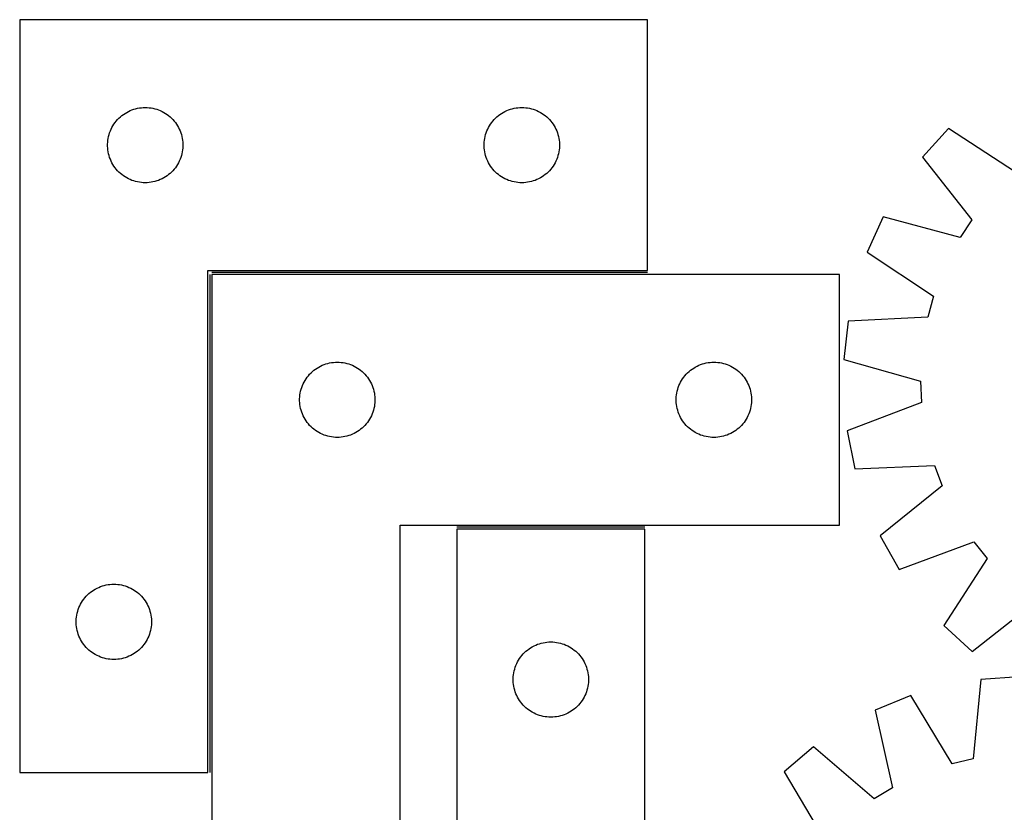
# Model space of a CAD drawing. Header units: millimetres. Extents: x 7 to 1493, y 7 to 2993.
# Tile 8 of 15: x 8 to 400, y 2678 to 2993. Entities that reach past the tile are written whole.
import ezdxf

# ---------------------------------------------------------------- set-up
doc = ezdxf.new("R2010")
doc.units = ezdxf.units.MM
doc.layers.add('COMMON', color=5, linetype='CONTINUOUS', true_color=0x0000ff)
doc.layers.add('CUT', color=7, linetype='CONTINUOUS', true_color=0x000000)

msp = doc.modelspace()

# ---------------------------------------------------------------- linework, layer by layer
at = {"layer": 'COMMON'}
for p, q in [((83.527791, 2891.967551), (83.527791, 2693.467552)), ((257.777791, 2892.717552), (84.277792, 2892.717552)), ((256.83786, 2791.217551), (181.83786, 2791.217551))]:
    msp.add_line(p, q, dxfattribs=at)
at = {"layer": 'CUT'}
for p, q in [((7.777791, 2993.467552), (7.777791, 2693.467552)), ((257.777791, 2993.467552), (7.777791, 2993.467552)), ((257.777791, 2893.467552), (257.777791, 2993.467552)), ((51.071384, 2956.884858), (51.770982, 2957.212306)), ((51.770982, 2957.212306), (52.48651, 2957.503304)), ((52.48651, 2957.503304), (53.216068, 2957.757083)), ((53.216068, 2957.757083), (53.957724, 2957.972968)), ((53.957724, 2957.972968), (54.70951, 2958.150387)), ((54.70951, 2958.150387), (55.469432, 2958.288871)), ((55.469432, 2958.288871), (56.235476, 2958.38805)), ((56.235476, 2958.38805), (57.005609, 2958.447664)), ((57.005609, 2958.447664), (57.777791, 2958.467552)), ((57.777791, 2958.467552), (58.549972, 2958.447664)), ((58.549972, 2958.447664), (59.320106, 2958.38805)), ((59.320106, 2958.38805), (60.086149, 2958.288871)), ((60.086149, 2958.288871), (60.846072, 2958.150387)), ((60.846072, 2958.150387), (61.597858, 2957.972968)), ((61.597858, 2957.972968), (62.339513, 2957.757083)), ((62.339513, 2957.757083), (63.069072, 2957.503304)), ((63.069072, 2957.503304), (63.784599, 2957.212306)), ((63.784599, 2957.212306), (64.484198, 2956.884858)), ((201.071384, 2956.884858), (201.770982, 2957.212306)), ((201.770982, 2957.212306), (202.48651, 2957.503304)), ((202.48651, 2957.503304), (203.216068, 2957.757083)), ((203.216068, 2957.757083), (203.957724, 2957.972968)), ((203.957724, 2957.972968), (204.70951, 2958.150387)), ((204.70951, 2958.150387), (205.469432, 2958.288871)), ((205.469432, 2958.288871), (206.235476, 2958.38805)), ((206.235476, 2958.38805), (207.005609, 2958.447664)), ((207.005609, 2958.447664), (207.777791, 2958.467552)), ((207.777791, 2958.467552), (208.549972, 2958.447664)), ((208.549972, 2958.447664), (209.320106, 2958.38805)), ((209.320106, 2958.38805), (210.086149, 2958.288871)), ((210.086149, 2958.288871), (210.846072, 2958.150387)), ((210.846072, 2958.150387), (211.597858, 2957.972968)), ((211.597858, 2957.972968), (212.339513, 2957.757083)), ((212.339513, 2957.757083), (213.069072, 2957.503304)), ((213.069072, 2957.503304), (213.784599, 2957.212306)), ((213.784599, 2957.212306), (214.484198, 2956.884858)), ((46.259584, 2953.07645), (46.76951, 2953.656652)), ((46.76951, 2953.656652), (47.308628, 2954.209835)), ((47.308628, 2954.209835), (47.875509, 2954.734531)), ((47.875509, 2954.734531), (48.468649, 2955.229349)), ((48.468649, 2955.229349), (49.086474, 2955.692977)), ((49.086474, 2955.692977), (49.727348, 2956.124186)), ((49.727348, 2956.124186), (50.38957, 2956.521831)), ((50.38957, 2956.521831), (51.071384, 2956.884858)), ((64.484198, 2956.884858), (65.166012, 2956.521831)), ((65.166012, 2956.521831), (65.828234, 2956.124186)), ((65.828234, 2956.124186), (66.469107, 2955.692977)), ((66.469107, 2955.692977), (67.086933, 2955.229349)), ((67.086933, 2955.229349), (67.680073, 2954.734531)), ((67.680073, 2954.734531), (68.246953, 2954.209835)), ((68.246953, 2954.209835), (68.786071, 2953.656652)), ((68.786071, 2953.656652), (69.295998, 2953.07645)), ((196.259584, 2953.07645), (196.76951, 2953.656652)), ((196.76951, 2953.656652), (197.308628, 2954.209835)), ((197.308628, 2954.209835), (197.875509, 2954.734531)), ((197.875509, 2954.734531), (198.468649, 2955.229349)), ((198.468649, 2955.229349), (199.086474, 2955.692977)), ((199.086474, 2955.692977), (199.727348, 2956.124186)), ((199.727348, 2956.124186), (200.38957, 2956.521831)), ((200.38957, 2956.521831), (201.071384, 2956.884858)), ((214.484198, 2956.884858), (215.166012, 2956.521831)), ((215.166012, 2956.521831), (215.828234, 2956.124186)), ((215.828234, 2956.124186), (216.469107, 2955.692977)), ((216.469107, 2955.692977), (217.086933, 2955.229349)), ((217.086933, 2955.229349), (217.680073, 2954.734531)), ((217.680073, 2954.734531), (218.246953, 2954.209835)), ((218.246953, 2954.209835), (218.786071, 2953.656652)), ((218.786071, 2953.656652), (219.295998, 2953.07645)), ((43.882931, 2949.118471), (44.192257, 2949.826268)), ((44.192257, 2949.826268), (44.537609, 2950.517203)), ((44.537609, 2950.517203), (44.918071, 2951.189444)), ((44.918071, 2951.189444), (45.332636, 2951.841208)), ((45.332636, 2951.841208), (45.780202, 2952.470766)), ((45.780202, 2952.470766), (46.259584, 2953.07645)), ((69.295998, 2953.07645), (69.775379, 2952.470766)), ((69.775379, 2952.470766), (70.222946, 2951.841208)), ((70.222946, 2951.841208), (70.63751, 2951.189444)), ((70.63751, 2951.189444), (71.017973, 2950.517203)), ((71.017973, 2950.517203), (71.363325, 2949.826268)), ((71.363325, 2949.826268), (71.67265, 2949.118471)), ((193.882931, 2949.118471), (194.192257, 2949.826268)), ((194.192257, 2949.826268), (194.537609, 2950.517203)), ((194.537609, 2950.517203), (194.918071, 2951.189444)), ((194.918071, 2951.189444), (195.332636, 2951.841208)), ((195.332636, 2951.841208), (195.780202, 2952.470766)), ((195.780202, 2952.470766), (196.259584, 2953.07645)), ((219.295998, 2953.07645), (219.775379, 2952.470766)), ((219.775379, 2952.470766), (220.222946, 2951.841208)), ((220.222946, 2951.841208), (220.63751, 2951.189444)), ((220.63751, 2951.189444), (221.017973, 2950.517203)), ((221.017973, 2950.517203), (221.363325, 2949.826268)), ((221.363325, 2949.826268), (221.67265, 2949.118471)), ((377.768691, 2950.03933), (367.392628, 2938.678527)), ((404.381319, 2932.697393), (377.768691, 2950.03933)), ((42.822528, 2944.625184), (42.901951, 2945.393527)), ((42.901951, 2945.393527), (43.020822, 2946.156764)), ((43.020822, 2946.156764), (43.178825, 2946.912868)), ((43.178825, 2946.912868), (43.375543, 2947.659837)), ((43.375543, 2947.659837), (43.610452, 2948.395688)), ((43.610452, 2948.395688), (43.882931, 2949.118471)), ((71.67265, 2949.118471), (71.945129, 2948.395688)), ((71.945129, 2948.395688), (72.180039, 2947.659837)), ((72.180039, 2947.659837), (72.376756, 2946.912868)), ((72.376756, 2946.912868), (72.53476, 2946.156764)), ((72.53476, 2946.156764), (72.653631, 2945.393527)), ((72.653631, 2945.393527), (72.733054, 2944.625184)), ((192.822528, 2944.625184), (192.901951, 2945.393527)), ((192.901951, 2945.393527), (193.020822, 2946.156764)), ((193.020822, 2946.156764), (193.178825, 2946.912868)), ((193.178825, 2946.912868), (193.375543, 2947.659837)), ((193.375543, 2947.659837), (193.610452, 2948.395688)), ((193.610452, 2948.395688), (193.882931, 2949.118471)), ((221.67265, 2949.118471), (221.945129, 2948.395688)), ((221.945129, 2948.395688), (222.180039, 2947.659837)), ((222.180039, 2947.659837), (222.376756, 2946.912868)), ((222.376756, 2946.912868), (222.53476, 2946.156764)), ((222.53476, 2946.156764), (222.653631, 2945.393527)), ((222.653631, 2945.393527), (222.733054, 2944.625184)), ((42.782764, 2943.853771), (42.822528, 2944.625184)), ((42.782764, 2943.081333), (42.782764, 2943.853771)), ((42.822528, 2942.30992), (42.782764, 2943.081333)), ((42.901951, 2941.541577), (42.822528, 2942.30992)), ((43.020822, 2940.778341), (42.901951, 2941.541577)), ((72.653631, 2941.541577), (72.53476, 2940.778341)), ((72.733054, 2942.30992), (72.653631, 2941.541577)), ((72.733054, 2944.625184), (72.772818, 2943.853771)), ((72.772818, 2943.081333), (72.733054, 2942.30992)), ((72.772818, 2943.853771), (72.772818, 2943.081333)), ((192.782764, 2943.853771), (192.822528, 2944.625184)), ((192.782764, 2943.081333), (192.782764, 2943.853771)), ((192.822528, 2942.30992), (192.782764, 2943.081333)), ((192.901951, 2941.541577), (192.822528, 2942.30992)), ((193.020822, 2940.778341), (192.901951, 2941.541577)), ((222.653631, 2941.541577), (222.53476, 2940.778341)), ((222.733054, 2942.30992), (222.653631, 2941.541577)), ((222.733054, 2944.625184), (222.772818, 2943.853771)), ((222.772818, 2943.081333), (222.733054, 2942.30992)), ((222.772818, 2943.853771), (222.772818, 2943.081333)), ((43.178825, 2940.022236), (43.020822, 2940.778341)), ((43.375543, 2939.275268), (43.178825, 2940.022236)), ((43.610452, 2938.539416), (43.375543, 2939.275268)), ((43.882931, 2937.816634), (43.610452, 2938.539416)), ((44.192257, 2937.108836), (43.882931, 2937.816634)), ((71.67265, 2937.816634), (71.363325, 2937.108836)), ((71.945129, 2938.539416), (71.67265, 2937.816634)), ((72.180039, 2939.275268), (71.945129, 2938.539416)), ((72.376756, 2940.022236), (72.180039, 2939.275268)), ((72.53476, 2940.778341), (72.376756, 2940.022236)), ((193.178825, 2940.022236), (193.020822, 2940.778341)), ((193.375543, 2939.275268), (193.178825, 2940.022236)), ((193.610452, 2938.539416), (193.375543, 2939.275268)), ((193.882931, 2937.816634), (193.610452, 2938.539416)), ((194.192257, 2937.108836), (193.882931, 2937.816634)), ((221.67265, 2937.816634), (221.363325, 2937.108836)), ((221.945129, 2938.539416), (221.67265, 2937.816634)), ((222.180039, 2939.275268), (221.945129, 2938.539416)), ((222.376756, 2940.022236), (222.180039, 2939.275268)), ((222.53476, 2940.778341), (222.376756, 2940.022236)), ((367.392628, 2938.678527), (387.06984, 2913.742968)), ((44.537609, 2936.417901), (44.192257, 2937.108836)), ((44.918071, 2935.74566), (44.537609, 2936.417901)), ((45.332636, 2935.093896), (44.918071, 2935.74566)), ((45.780202, 2934.464338), (45.332636, 2935.093896)), ((46.259584, 2933.858654), (45.780202, 2934.464338)), ((46.76951, 2933.278452), (46.259584, 2933.858654)), ((69.295998, 2933.858654), (68.786071, 2933.278452)), ((69.775379, 2934.464338), (69.295998, 2933.858654)), ((70.222946, 2935.093896), (69.775379, 2934.464338)), ((70.63751, 2935.74566), (70.222946, 2935.093896)), ((71.017973, 2936.417901), (70.63751, 2935.74566)), ((71.363325, 2937.108836), (71.017973, 2936.417901)), ((194.537609, 2936.417901), (194.192257, 2937.108836)), ((194.918071, 2935.74566), (194.537609, 2936.417901)), ((195.332636, 2935.093896), (194.918071, 2935.74566)), ((195.780202, 2934.464338), (195.332636, 2935.093896)), ((196.259584, 2933.858654), (195.780202, 2934.464338)), ((196.76951, 2933.278452), (196.259584, 2933.858654)), ((219.295998, 2933.858654), (218.786071, 2933.278452)), ((219.775379, 2934.464338), (219.295998, 2933.858654)), ((220.222946, 2935.093896), (219.775379, 2934.464338)), ((220.63751, 2935.74566), (220.222946, 2935.093896)), ((221.017973, 2936.417901), (220.63751, 2935.74566)), ((221.363325, 2937.108836), (221.017973, 2936.417901)), ((47.308628, 2932.725269), (46.76951, 2933.278452)), ((47.875509, 2932.200573), (47.308628, 2932.725269)), ((48.468649, 2931.705755), (47.875509, 2932.200573)), ((49.086474, 2931.242127), (48.468649, 2931.705755)), ((49.727348, 2930.810919), (49.086474, 2931.242127)), ((50.38957, 2930.413274), (49.727348, 2930.810919)), ((51.071384, 2930.050246), (50.38957, 2930.413274)), ((51.770982, 2929.722799), (51.071384, 2930.050246)), ((52.48651, 2929.4318), (51.770982, 2929.722799)), ((63.784599, 2929.722799), (63.069072, 2929.4318)), ((64.484198, 2930.050246), (63.784599, 2929.722799)), ((65.166012, 2930.413274), (64.484198, 2930.050246)), ((65.828234, 2930.810919), (65.166012, 2930.413274)), ((66.469107, 2931.242127), (65.828234, 2930.810919)), ((67.086933, 2931.705755), (66.469107, 2931.242127)), ((67.680073, 2932.200573), (67.086933, 2931.705755)), ((68.246953, 2932.725269), (67.680073, 2932.200573)), ((68.786071, 2933.278452), (68.246953, 2932.725269)), ((197.308628, 2932.725269), (196.76951, 2933.278452)), ((197.875509, 2932.200573), (197.308628, 2932.725269)), ((198.468649, 2931.705755), (197.875509, 2932.200573)), ((199.086474, 2931.242127), (198.468649, 2931.705755)), ((199.727348, 2930.810919), (199.086474, 2931.242127)), ((200.38957, 2930.413274), (199.727348, 2930.810919)), ((201.071384, 2930.050246), (200.38957, 2930.413274)), ((201.770982, 2929.722799), (201.071384, 2930.050246)), ((202.48651, 2929.4318), (201.770982, 2929.722799)), ((213.784599, 2929.722799), (213.069072, 2929.4318)), ((214.484198, 2930.050246), (213.784599, 2929.722799)), ((215.166012, 2930.413274), (214.484198, 2930.050246)), ((215.828234, 2930.810919), (215.166012, 2930.413274)), ((216.469107, 2931.242127), (215.828234, 2930.810919)), ((217.086933, 2931.705755), (216.469107, 2931.242127)), ((217.680073, 2932.200573), (217.086933, 2931.705755)), ((218.246953, 2932.725269), (217.680073, 2932.200573)), ((218.786071, 2933.278452), (218.246953, 2932.725269)), ((53.216068, 2929.178021), (52.48651, 2929.4318)), ((53.957724, 2928.962136), (53.216068, 2929.178021)), ((54.70951, 2928.784717), (53.957724, 2928.962136)), ((55.469432, 2928.646234), (54.70951, 2928.784717)), ((56.235476, 2928.547054), (55.469432, 2928.646234)), ((57.005609, 2928.487441), (56.235476, 2928.547054)), ((57.777791, 2928.467552), (57.005609, 2928.487441)), ((58.549972, 2928.487441), (57.777791, 2928.467552)), ((59.320106, 2928.547054), (58.549972, 2928.487441)), ((60.086149, 2928.646234), (59.320106, 2928.547054)), ((60.846072, 2928.784717), (60.086149, 2928.646234)), ((61.597858, 2928.962136), (60.846072, 2928.784717)), ((62.339513, 2929.178021), (61.597858, 2928.962136)), ((63.069072, 2929.4318), (62.339513, 2929.178021)), ((203.216068, 2929.178021), (202.48651, 2929.4318)), ((203.957724, 2928.962136), (203.216068, 2929.178021)), ((204.70951, 2928.784717), (203.957724, 2928.962136)), ((205.469432, 2928.646234), (204.70951, 2928.784717)), ((206.235476, 2928.547054), (205.469432, 2928.646234)), ((207.005609, 2928.487441), (206.235476, 2928.547054)), ((207.777791, 2928.467552), (207.005609, 2928.487441)), ((208.549972, 2928.487441), (207.777791, 2928.467552)), ((209.320106, 2928.547054), (208.549972, 2928.487441)), ((210.086149, 2928.646234), (209.320106, 2928.547054)), ((210.846072, 2928.784717), (210.086149, 2928.646234)), ((211.597858, 2928.962136), (210.846072, 2928.784717)), ((212.339513, 2929.178021), (211.597858, 2928.962136)), ((213.069072, 2929.4318), (212.339513, 2929.178021)), ((351.679998, 2914.854608), (345.322457, 2900.843462)), ((382.349064, 2906.5852), (351.679998, 2914.854608)), ((387.06984, 2913.742968), (382.349064, 2906.5852)), ((345.322457, 2900.843462), (371.742109, 2883.20893)), ((82.777791, 2693.467552), (82.777791, 2893.467552)), ((82.777791, 2893.467552), (257.777791, 2893.467552)), ((84.277792, 2891.967551), (84.277792, 2591.967551)), ((334.277792, 2891.967551), (84.277792, 2891.967551)), ((334.277792, 2791.967551), (334.277792, 2891.967551)), ((371.742109, 2883.20893), (369.464257, 2874.942688)), ((369.464257, 2874.942688), (337.740854, 2873.3301)), ((337.740854, 2873.3301), (336.024154, 2858.04012)), ((126.889571, 2855.02183), (127.571385, 2855.384857)), ((127.571385, 2855.384857), (128.270983, 2855.712305)), ((128.270983, 2855.712305), (128.986511, 2856.003303)), ((128.986511, 2856.003303), (129.716069, 2856.257082)), ((129.716069, 2856.257082), (130.457725, 2856.472967)), ((130.457725, 2856.472967), (131.209511, 2856.650386)), ((131.209511, 2856.650386), (131.969433, 2856.78887)), ((131.969433, 2856.78887), (132.735477, 2856.888049)), ((132.735477, 2856.888049), (133.50561, 2856.947663)), ((133.50561, 2856.947663), (134.277792, 2856.967551)), ((134.277792, 2856.967551), (135.049973, 2856.947663)), ((135.049973, 2856.947663), (135.820107, 2856.888049)), ((135.820107, 2856.888049), (136.58615, 2856.78887)), ((136.58615, 2856.78887), (137.346073, 2856.650386)), ((137.346073, 2856.650386), (138.097859, 2856.472967)), ((138.097859, 2856.472967), (138.839514, 2856.257082)), ((138.839514, 2856.257082), (139.569073, 2856.003303)), ((139.569073, 2856.003303), (140.2846, 2855.712305)), ((140.2846, 2855.712305), (140.984199, 2855.384857)), ((140.984199, 2855.384857), (141.666013, 2855.02183)), ((276.889571, 2855.02183), (277.571385, 2855.384857)), ((277.571385, 2855.384857), (278.270983, 2855.712305)), ((278.270983, 2855.712305), (278.986511, 2856.003303)), ((278.986511, 2856.003303), (279.716069, 2856.257082)), ((279.716069, 2856.257082), (280.457725, 2856.472967)), ((280.457725, 2856.472967), (281.209511, 2856.650386)), ((281.209511, 2856.650386), (281.969433, 2856.78887)), ((281.969433, 2856.78887), (282.735477, 2856.888049)), ((282.735477, 2856.888049), (283.50561, 2856.947663)), ((283.50561, 2856.947663), (284.277792, 2856.967551)), ((284.277792, 2856.967551), (285.049973, 2856.947663)), ((285.049973, 2856.947663), (285.820107, 2856.888049)), ((285.820107, 2856.888049), (286.58615, 2856.78887)), ((286.58615, 2856.78887), (287.346073, 2856.650386)), ((287.346073, 2856.650386), (288.097859, 2856.472967)), ((288.097859, 2856.472967), (288.839514, 2856.257082)), ((288.839514, 2856.257082), (289.569073, 2856.003303)), ((289.569073, 2856.003303), (290.2846, 2855.712305)), ((290.2846, 2855.712305), (290.984199, 2855.384857)), ((290.984199, 2855.384857), (291.666013, 2855.02183)), ((336.024154, 2858.04012), (366.600107, 2849.432804)), ((122.280203, 2850.970765), (122.759585, 2851.576449)), ((122.759585, 2851.576449), (123.269511, 2852.156651)), ((123.269511, 2852.156651), (123.808629, 2852.709834)), ((123.808629, 2852.709834), (124.37551, 2853.23453)), ((124.37551, 2853.23453), (124.96865, 2853.729348)), ((124.96865, 2853.729348), (125.586475, 2854.192976)), ((125.586475, 2854.192976), (126.227349, 2854.624185)), ((126.227349, 2854.624185), (126.889571, 2855.02183)), ((141.666013, 2855.02183), (142.328235, 2854.624185)), ((142.328235, 2854.624185), (142.969108, 2854.192976)), ((142.969108, 2854.192976), (143.586934, 2853.729348)), ((143.586934, 2853.729348), (144.180074, 2853.23453)), ((144.180074, 2853.23453), (144.746954, 2852.709834)), ((144.746954, 2852.709834), (145.286072, 2852.156651)), ((145.286072, 2852.156651), (145.795999, 2851.576449)), ((145.795999, 2851.576449), (146.27538, 2850.970765)), ((272.280203, 2850.970765), (272.759585, 2851.576449)), ((272.759585, 2851.576449), (273.269511, 2852.156651)), ((273.269511, 2852.156651), (273.808629, 2852.709834)), ((273.808629, 2852.709834), (274.37551, 2853.23453)), ((274.37551, 2853.23453), (274.96865, 2853.729348)), ((274.96865, 2853.729348), (275.586475, 2854.192976)), ((275.586475, 2854.192976), (276.227349, 2854.624185)), ((276.227349, 2854.624185), (276.889571, 2855.02183)), ((291.666013, 2855.02183), (292.328235, 2854.624185)), ((292.328235, 2854.624185), (292.969108, 2854.192976)), ((292.969108, 2854.192976), (293.586934, 2853.729348)), ((293.586934, 2853.729348), (294.180074, 2853.23453)), ((294.180074, 2853.23453), (294.746954, 2852.709834)), ((294.746954, 2852.709834), (295.286072, 2852.156651)), ((295.286072, 2852.156651), (295.795999, 2851.576449)), ((295.795999, 2851.576449), (296.27538, 2850.970765)), ((120.110453, 2846.895687), (120.382932, 2847.61847)), ((120.382932, 2847.61847), (120.692258, 2848.326267)), ((120.692258, 2848.326267), (121.03761, 2849.017202)), ((121.03761, 2849.017202), (121.418072, 2849.689443)), ((121.418072, 2849.689443), (121.832637, 2850.341207)), ((121.832637, 2850.341207), (122.280203, 2850.970765)), ((146.27538, 2850.970765), (146.722947, 2850.341207)), ((146.722947, 2850.341207), (147.137511, 2849.689443)), ((147.137511, 2849.689443), (147.517974, 2849.017202)), ((147.517974, 2849.017202), (147.863326, 2848.326267)), ((147.863326, 2848.326267), (148.172651, 2847.61847)), ((148.172651, 2847.61847), (148.44513, 2846.895687)), ((270.110453, 2846.895687), (270.382932, 2847.61847)), ((270.382932, 2847.61847), (270.692258, 2848.326267)), ((270.692258, 2848.326267), (271.03761, 2849.017202)), ((271.03761, 2849.017202), (271.418072, 2849.689443)), ((271.418072, 2849.689443), (271.832637, 2850.341207)), ((271.832637, 2850.341207), (272.280203, 2850.970765)), ((296.27538, 2850.970765), (296.722947, 2850.341207)), ((296.722947, 2850.341207), (297.137511, 2849.689443)), ((297.137511, 2849.689443), (297.517974, 2849.017202)), ((297.517974, 2849.017202), (297.863326, 2848.326267)), ((297.863326, 2848.326267), (298.172651, 2847.61847)), ((298.172651, 2847.61847), (298.44513, 2846.895687)), ((366.600107, 2849.432804), (366.98815, 2840.867246)), ((119.322529, 2843.125183), (119.401952, 2843.893526)), ((119.401952, 2843.893526), (119.520823, 2844.656763)), ((119.520823, 2844.656763), (119.678826, 2845.412867)), ((119.678826, 2845.412867), (119.875544, 2846.159836)), ((119.875544, 2846.159836), (120.110453, 2846.895687)), ((148.44513, 2846.895687), (148.68004, 2846.159836)), ((148.68004, 2846.159836), (148.876757, 2845.412867)), ((148.876757, 2845.412867), (149.034761, 2844.656763)), ((149.034761, 2844.656763), (149.153632, 2843.893526)), ((149.153632, 2843.893526), (149.233055, 2843.125183)), ((269.322529, 2843.125183), (269.401952, 2843.893526)), ((269.401952, 2843.893526), (269.520823, 2844.656763)), ((269.520823, 2844.656763), (269.678826, 2845.412867)), ((269.678826, 2845.412867), (269.875544, 2846.159836)), ((269.875544, 2846.159836), (270.110453, 2846.895687)), ((298.44513, 2846.895687), (298.68004, 2846.159836)), ((298.68004, 2846.159836), (298.876757, 2845.412867)), ((298.876757, 2845.412867), (299.034761, 2844.656763)), ((299.034761, 2844.656763), (299.153632, 2843.893526)), ((299.153632, 2843.893526), (299.233055, 2843.125183)), ((119.282765, 2842.35377), (119.322529, 2843.125183)), ((119.282765, 2841.581332), (119.282765, 2842.35377)), ((119.322529, 2840.809919), (119.282765, 2841.581332)), ((119.401952, 2840.041576), (119.322529, 2840.809919)), ((119.520823, 2839.27834), (119.401952, 2840.041576)), ((149.153632, 2840.041576), (149.034761, 2839.27834)), ((149.233055, 2840.809919), (149.153632, 2840.041576)), ((149.233055, 2843.125183), (149.272819, 2842.35377)), ((149.272819, 2841.581332), (149.233055, 2840.809919)), ((149.272819, 2842.35377), (149.272819, 2841.581332)), ((269.282765, 2842.35377), (269.322529, 2843.125183)), ((269.282765, 2841.581332), (269.282765, 2842.35377)), ((269.322529, 2840.809919), (269.282765, 2841.581332)), ((269.401952, 2840.041576), (269.322529, 2840.809919)), ((269.520823, 2839.27834), (269.401952, 2840.041576)), ((299.153632, 2840.041576), (299.034761, 2839.27834)), ((299.233055, 2840.809919), (299.153632, 2840.041576)), ((299.233055, 2843.125183), (299.272819, 2842.35377)), ((299.272819, 2841.581332), (299.233055, 2840.809919)), ((299.272819, 2842.35377), (299.272819, 2841.581332)), ((366.98815, 2840.867246), (337.315718, 2829.530513)), ((119.678826, 2838.522235), (119.520823, 2839.27834)), ((119.875544, 2837.775267), (119.678826, 2838.522235)), ((120.110453, 2837.039415), (119.875544, 2837.775267)), ((120.382932, 2836.316633), (120.110453, 2837.039415)), ((120.692258, 2835.608835), (120.382932, 2836.316633)), ((121.03761, 2834.9179), (120.692258, 2835.608835)), ((147.863326, 2835.608835), (147.517974, 2834.9179)), ((148.172651, 2836.316633), (147.863326, 2835.608835)), ((148.44513, 2837.039415), (148.172651, 2836.316633)), ((148.68004, 2837.775267), (148.44513, 2837.039415)), ((148.876757, 2838.522235), (148.68004, 2837.775267)), ((149.034761, 2839.27834), (148.876757, 2838.522235)), ((269.678826, 2838.522235), (269.520823, 2839.27834)), ((269.875544, 2837.775267), (269.678826, 2838.522235)), ((270.110453, 2837.039415), (269.875544, 2837.775267)), ((270.382932, 2836.316633), (270.110453, 2837.039415)), ((270.692258, 2835.608835), (270.382932, 2836.316633)), ((271.03761, 2834.9179), (270.692258, 2835.608835)), ((297.863326, 2835.608835), (297.517974, 2834.9179)), ((298.172651, 2836.316633), (297.863326, 2835.608835)), ((298.44513, 2837.039415), (298.172651, 2836.316633)), ((298.68004, 2837.775267), (298.44513, 2837.039415)), ((298.876757, 2838.522235), (298.68004, 2837.775267)), ((299.034761, 2839.27834), (298.876757, 2838.522235)), ((121.418072, 2834.245659), (121.03761, 2834.9179)), ((121.832637, 2833.593895), (121.418072, 2834.245659)), ((122.280203, 2832.964337), (121.832637, 2833.593895)), ((122.759585, 2832.358653), (122.280203, 2832.964337)), ((123.269511, 2831.778451), (122.759585, 2832.358653)), ((123.808629, 2831.225268), (123.269511, 2831.778451)), ((145.286072, 2831.778451), (144.746954, 2831.225268)), ((145.795999, 2832.358653), (145.286072, 2831.778451)), ((146.27538, 2832.964337), (145.795999, 2832.358653)), ((146.722947, 2833.593895), (146.27538, 2832.964337)), ((147.137511, 2834.245659), (146.722947, 2833.593895)), ((147.517974, 2834.9179), (147.137511, 2834.245659)), ((271.418072, 2834.245659), (271.03761, 2834.9179)), ((271.832637, 2833.593895), (271.418072, 2834.245659)), ((272.280203, 2832.964337), (271.832637, 2833.593895)), ((272.759585, 2832.358653), (272.280203, 2832.964337)), ((273.269511, 2831.778451), (272.759585, 2832.358653)), ((273.808629, 2831.225268), (273.269511, 2831.778451)), ((295.286072, 2831.778451), (294.746954, 2831.225268)), ((295.795999, 2832.358653), (295.286072, 2831.778451)), ((296.27538, 2832.964337), (295.795999, 2832.358653)), ((296.722947, 2833.593895), (296.27538, 2832.964337)), ((297.137511, 2834.245659), (296.722947, 2833.593895)), ((297.517974, 2834.9179), (297.137511, 2834.245659)), ((124.37551, 2830.700572), (123.808629, 2831.225268)), ((124.96865, 2830.205754), (124.37551, 2830.700572)), ((125.586475, 2829.742126), (124.96865, 2830.205754)), ((126.227349, 2829.310918), (125.586475, 2829.742126)), ((126.889571, 2828.913273), (126.227349, 2829.310918)), ((127.571385, 2828.550245), (126.889571, 2828.913273)), ((128.270983, 2828.222798), (127.571385, 2828.550245)), ((128.986511, 2827.931799), (128.270983, 2828.222798)), ((129.716069, 2827.67802), (128.986511, 2827.931799)), ((130.457725, 2827.462135), (129.716069, 2827.67802)), ((138.839514, 2827.67802), (138.097859, 2827.462135)), ((139.569073, 2827.931799), (138.839514, 2827.67802)), ((140.2846, 2828.222798), (139.569073, 2827.931799)), ((140.984199, 2828.550245), (140.2846, 2828.222798)), ((141.666013, 2828.913273), (140.984199, 2828.550245)), ((142.328235, 2829.310918), (141.666013, 2828.913273)), ((142.969108, 2829.742126), (142.328235, 2829.310918)), ((143.586934, 2830.205754), (142.969108, 2829.742126)), ((144.180074, 2830.700572), (143.586934, 2830.205754)), ((144.746954, 2831.225268), (144.180074, 2830.700572)), ((274.37551, 2830.700572), (273.808629, 2831.225268)), ((274.96865, 2830.205754), (274.37551, 2830.700572)), ((275.586475, 2829.742126), (274.96865, 2830.205754)), ((276.227349, 2829.310918), (275.586475, 2829.742126)), ((276.889571, 2828.913273), (276.227349, 2829.310918)), ((277.571385, 2828.550245), (276.889571, 2828.913273)), ((278.270983, 2828.222798), (277.571385, 2828.550245)), ((278.986511, 2827.931799), (278.270983, 2828.222798)), ((279.716069, 2827.67802), (278.986511, 2827.931799)), ((280.457725, 2827.462135), (279.716069, 2827.67802)), ((288.839514, 2827.67802), (288.097859, 2827.462135)), ((289.569073, 2827.931799), (288.839514, 2827.67802)), ((290.2846, 2828.222798), (289.569073, 2827.931799)), ((290.984199, 2828.550245), (290.2846, 2828.222798)), ((291.666013, 2828.913273), (290.984199, 2828.550245)), ((292.328235, 2829.310918), (291.666013, 2828.913273)), ((292.969108, 2829.742126), (292.328235, 2829.310918)), ((293.586934, 2830.205754), (292.969108, 2829.742126)), ((294.180074, 2830.700572), (293.586934, 2830.205754)), ((294.746954, 2831.225268), (294.180074, 2830.700572)), ((337.315718, 2829.530513), (340.407904, 2814.458388)), ((131.209511, 2827.284716), (130.457725, 2827.462135)), ((131.969433, 2827.146233), (131.209511, 2827.284716)), ((132.735477, 2827.047053), (131.969433, 2827.146233)), ((133.50561, 2826.98744), (132.735477, 2827.047053)), ((134.277792, 2826.967551), (133.50561, 2826.98744)), ((135.049973, 2826.98744), (134.277792, 2826.967551)), ((135.820107, 2827.047053), (135.049973, 2826.98744)), ((136.58615, 2827.146233), (135.820107, 2827.047053)), ((137.346073, 2827.284716), (136.58615, 2827.146233)), ((138.097859, 2827.462135), (137.346073, 2827.284716)), ((281.209511, 2827.284716), (280.457725, 2827.462135)), ((281.969433, 2827.146233), (281.209511, 2827.284716)), ((282.735477, 2827.047053), (281.969433, 2827.146233)), ((283.50561, 2826.98744), (282.735477, 2827.047053)), ((284.277792, 2826.967551), (283.50561, 2826.98744)), ((285.049973, 2826.98744), (284.277792, 2826.967551)), ((285.820107, 2827.047053), (285.049973, 2826.98744)), ((286.58615, 2827.146233), (285.820107, 2827.047053)), ((287.346073, 2827.284716), (286.58615, 2827.146233)), ((288.097859, 2827.462135), (287.346073, 2827.284716)), ((340.407904, 2814.458388), (372.14717, 2815.720834)), ((372.14717, 2815.720834), (375.163124, 2807.694416)), ((375.163124, 2807.694416), (350.446207, 2787.743256)), ((159.277792, 2591.967551), (159.277792, 2791.967551)), ((159.277792, 2791.967551), (334.277792, 2791.967551)), ((256.83786, 2790.46755), (181.83786, 2790.46755)), ((181.83786, 2790.46755), (181.83786, 2590.46755)), ((256.83786, 2490.46755), (256.83786, 2790.46755)), ((350.446207, 2787.743256), (358.044593, 2774.364352)), ((358.044593, 2774.364352), (387.840311, 2785.372981)), ((387.840311, 2785.372981), (393.188954, 2778.671385)), ((393.188954, 2778.671385), (375.847017, 2752.058757)), ((35.375509, 2764.734531), (35.968649, 2765.229349)), ((35.968649, 2765.229349), (36.586474, 2765.692977)), ((36.586474, 2765.692977), (37.227348, 2766.124186)), ((37.227348, 2766.124186), (37.88957, 2766.521831)), ((37.88957, 2766.521831), (38.571384, 2766.884858)), ((38.571384, 2766.884858), (39.270982, 2767.212306)), ((39.270982, 2767.212306), (39.98651, 2767.503304)), ((39.98651, 2767.503304), (40.716068, 2767.757083)), ((40.716068, 2767.757083), (41.457724, 2767.972968)), ((41.457724, 2767.972968), (42.20951, 2768.150387)), ((42.20951, 2768.150387), (42.969432, 2768.288871)), ((42.969432, 2768.288871), (43.735476, 2768.38805)), ((43.735476, 2768.38805), (44.505609, 2768.447664)), ((44.505609, 2768.447664), (45.277791, 2768.467552)), ((45.277791, 2768.467552), (46.049972, 2768.447664)), ((46.049972, 2768.447664), (46.820106, 2768.38805)), ((46.820106, 2768.38805), (47.586149, 2768.288871)), ((47.586149, 2768.288871), (48.346072, 2768.150387)), ((48.346072, 2768.150387), (49.097858, 2767.972968)), ((49.097858, 2767.972968), (49.839513, 2767.757083)), ((49.839513, 2767.757083), (50.569072, 2767.503304)), ((50.569072, 2767.503304), (51.284599, 2767.212306)), ((51.284599, 2767.212306), (51.984198, 2766.884858)), ((51.984198, 2766.884858), (52.666012, 2766.521831)), ((52.666012, 2766.521831), (53.328234, 2766.124186)), ((53.328234, 2766.124186), (53.969107, 2765.692977)), ((53.969107, 2765.692977), (54.586933, 2765.229349)), ((54.586933, 2765.229349), (55.180073, 2764.734531)), ((32.037609, 2760.517203), (32.418071, 2761.189444)), ((32.418071, 2761.189444), (32.832636, 2761.841208)), ((32.832636, 2761.841208), (33.280202, 2762.470766)), ((33.280202, 2762.470766), (33.759584, 2763.07645)), ((33.759584, 2763.07645), (34.26951, 2763.656652)), ((34.26951, 2763.656652), (34.808628, 2764.209835)), ((34.808628, 2764.209835), (35.375509, 2764.734531)), ((55.180073, 2764.734531), (55.746953, 2764.209835)), ((55.746953, 2764.209835), (56.286071, 2763.656652)), ((56.286071, 2763.656652), (56.795998, 2763.07645)), ((56.795998, 2763.07645), (57.275379, 2762.470766)), ((57.275379, 2762.470766), (57.722946, 2761.841208)), ((57.722946, 2761.841208), (58.13751, 2761.189444)), ((58.13751, 2761.189444), (58.517973, 2760.517203)), ((387.20782, 2741.682694), (412.143378, 2761.359906)), ((30.678825, 2756.912868), (30.875543, 2757.659837)), ((30.875543, 2757.659837), (31.110452, 2758.395688)), ((31.110452, 2758.395688), (31.382931, 2759.118471)), ((31.382931, 2759.118471), (31.692257, 2759.826268)), ((31.692257, 2759.826268), (32.037609, 2760.517203)), ((58.517973, 2760.517203), (58.863325, 2759.826268)), ((58.863325, 2759.826268), (59.17265, 2759.118471)), ((59.17265, 2759.118471), (59.445129, 2758.395688)), ((59.445129, 2758.395688), (59.680039, 2757.659837)), ((59.680039, 2757.659837), (59.876756, 2756.912868)), ((30.282764, 2753.853771), (30.322528, 2754.625184)), ((30.282764, 2753.081333), (30.282764, 2753.853771)), ((30.322528, 2754.625184), (30.401951, 2755.393527)), ((30.401951, 2755.393527), (30.520822, 2756.156764)), ((30.520822, 2756.156764), (30.678825, 2756.912868)), ((59.876756, 2756.912868), (60.03476, 2756.156764)), ((60.03476, 2756.156764), (60.153631, 2755.393527)), ((60.153631, 2755.393527), (60.233054, 2754.625184)), ((60.233054, 2754.625184), (60.272818, 2753.853771)), ((60.272818, 2753.853771), (60.272818, 2753.081333)), ((30.322528, 2752.30992), (30.282764, 2753.081333)), ((30.401951, 2751.541577), (30.322528, 2752.30992)), ((30.520822, 2750.778341), (30.401951, 2751.541577)), ((30.678825, 2750.022236), (30.520822, 2750.778341)), ((30.875543, 2749.275268), (30.678825, 2750.022236)), ((31.110452, 2748.539416), (30.875543, 2749.275268)), ((59.680039, 2749.275268), (59.445129, 2748.539416)), ((59.876756, 2750.022236), (59.680039, 2749.275268)), ((60.03476, 2750.778341), (59.876756, 2750.022236)), ((60.153631, 2751.541577), (60.03476, 2750.778341)), ((60.233054, 2752.30992), (60.153631, 2751.541577)), ((60.272818, 2753.081333), (60.233054, 2752.30992)), ((375.847017, 2752.058757), (387.20782, 2741.682694)), ((31.382931, 2747.816634), (31.110452, 2748.539416)), ((31.692257, 2747.108836), (31.382931, 2747.816634)), ((32.037609, 2746.417901), (31.692257, 2747.108836)), ((32.418071, 2745.74566), (32.037609, 2746.417901)), ((32.832636, 2745.093896), (32.418071, 2745.74566)), ((58.13751, 2745.74566), (57.722946, 2745.093896)), ((58.517973, 2746.417901), (58.13751, 2745.74566)), ((58.863325, 2747.108836), (58.517973, 2746.417901)), ((59.17265, 2747.816634), (58.863325, 2747.108836)), ((59.445129, 2748.539416), (59.17265, 2747.816634)), ((216.269579, 2745.150385), (217.029501, 2745.288869)), ((217.029501, 2745.288869), (217.795545, 2745.388048)), ((217.795545, 2745.388048), (218.565678, 2745.447662)), ((218.565678, 2745.447662), (219.33786, 2745.46755)), ((219.33786, 2745.46755), (220.110041, 2745.447662)), ((220.110041, 2745.447662), (220.880175, 2745.388048)), ((220.880175, 2745.388048), (221.646218, 2745.288869)), ((221.646218, 2745.288869), (222.406141, 2745.150385)), ((33.280202, 2744.464338), (32.832636, 2745.093896)), ((33.759584, 2743.858654), (33.280202, 2744.464338)), ((34.26951, 2743.278452), (33.759584, 2743.858654)), ((34.808628, 2742.725269), (34.26951, 2743.278452)), ((35.375509, 2742.200573), (34.808628, 2742.725269)), ((35.968649, 2741.705755), (35.375509, 2742.200573)), ((36.586474, 2741.242127), (35.968649, 2741.705755)), ((54.586933, 2741.705755), (53.969107, 2741.242127)), ((55.180073, 2742.200573), (54.586933, 2741.705755)), ((55.746953, 2742.725269), (55.180073, 2742.200573)), ((56.286071, 2743.278452), (55.746953, 2742.725269)), ((56.795998, 2743.858654), (56.286071, 2743.278452)), ((57.275379, 2744.464338), (56.795998, 2743.858654)), ((57.722946, 2745.093896), (57.275379, 2744.464338)), ((208.868697, 2741.209833), (209.435578, 2741.734529)), ((209.435578, 2741.734529), (210.028717, 2742.229347)), ((210.028717, 2742.229347), (210.646543, 2742.692975)), ((210.646543, 2742.692975), (211.287417, 2743.124184)), ((211.287417, 2743.124184), (211.949639, 2743.521829)), ((211.949639, 2743.521829), (212.631453, 2743.884856)), ((212.631453, 2743.884856), (213.331051, 2744.212304)), ((213.331051, 2744.212304), (214.046578, 2744.503302)), ((214.046578, 2744.503302), (214.776137, 2744.757081)), ((214.776137, 2744.757081), (215.517793, 2744.972966)), ((215.517793, 2744.972966), (216.269579, 2745.150385)), ((222.406141, 2745.150385), (223.157927, 2744.972966)), ((223.157927, 2744.972966), (223.899582, 2744.757081)), ((223.899582, 2744.757081), (224.629141, 2744.503302)), ((224.629141, 2744.503302), (225.344668, 2744.212304)), ((225.344668, 2744.212304), (226.044267, 2743.884856)), ((226.044267, 2743.884856), (226.726081, 2743.521829)), ((226.726081, 2743.521829), (227.388303, 2743.124184)), ((227.388303, 2743.124184), (228.029176, 2742.692975)), ((228.029176, 2742.692975), (228.647002, 2742.229347)), ((228.647002, 2742.229347), (229.240142, 2741.734529)), ((229.240142, 2741.734529), (229.807022, 2741.209833)), ((37.227348, 2740.810919), (36.586474, 2741.242127)), ((37.88957, 2740.413274), (37.227348, 2740.810919)), ((38.571384, 2740.050246), (37.88957, 2740.413274)), ((39.270982, 2739.722799), (38.571384, 2740.050246)), ((39.98651, 2739.4318), (39.270982, 2739.722799)), ((40.716068, 2739.178021), (39.98651, 2739.4318)), ((41.457724, 2738.962136), (40.716068, 2739.178021)), ((42.20951, 2738.784717), (41.457724, 2738.962136)), ((42.969432, 2738.646234), (42.20951, 2738.784717)), ((43.735476, 2738.547054), (42.969432, 2738.646234)), ((44.505609, 2738.487441), (43.735476, 2738.547054)), ((45.277791, 2738.467552), (44.505609, 2738.487441)), ((46.049972, 2738.487441), (45.277791, 2738.467552)), ((46.820106, 2738.547054), (46.049972, 2738.487441)), ((47.586149, 2738.646234), (46.820106, 2738.547054)), ((48.346072, 2738.784717), (47.586149, 2738.646234)), ((49.097858, 2738.962136), (48.346072, 2738.784717)), ((49.839513, 2739.178021), (49.097858, 2738.962136)), ((50.569072, 2739.4318), (49.839513, 2739.178021)), ((51.284599, 2739.722799), (50.569072, 2739.4318)), ((51.984198, 2740.050246), (51.284599, 2739.722799)), ((52.666012, 2740.413274), (51.984198, 2740.050246)), ((53.328234, 2740.810919), (52.666012, 2740.413274)), ((53.969107, 2741.242127), (53.328234, 2740.810919)), ((205.752326, 2736.826266), (206.097678, 2737.517201)), ((206.097678, 2737.517201), (206.47814, 2738.189442)), ((206.47814, 2738.189442), (206.892704, 2738.841206)), ((206.892704, 2738.841206), (207.340271, 2739.470764)), ((207.340271, 2739.470764), (207.819653, 2740.076448)), ((207.819653, 2740.076448), (208.329579, 2740.65665)), ((208.329579, 2740.65665), (208.868697, 2741.209833)), ((229.807022, 2741.209833), (230.34614, 2740.65665)), ((230.34614, 2740.65665), (230.856066, 2740.076448)), ((230.856066, 2740.076448), (231.335448, 2739.470764)), ((231.335448, 2739.470764), (231.783015, 2738.841206)), ((231.783015, 2738.841206), (232.197579, 2738.189442)), ((232.197579, 2738.189442), (232.578042, 2737.517201)), ((232.578042, 2737.517201), (232.923394, 2736.826266)), ((204.58089, 2733.156762), (204.738894, 2733.912866)), ((204.738894, 2733.912866), (204.935612, 2734.659835)), ((204.935612, 2734.659835), (205.170521, 2735.395686)), ((205.170521, 2735.395686), (205.443, 2736.118469)), ((205.443, 2736.118469), (205.752326, 2736.826266)), ((232.923394, 2736.826266), (233.232719, 2736.118469)), ((233.232719, 2736.118469), (233.505198, 2735.395686)), ((233.505198, 2735.395686), (233.740108, 2734.659835)), ((233.740108, 2734.659835), (233.936825, 2733.912866)), ((233.936825, 2733.912866), (234.094829, 2733.156762)), ((204.342833, 2730.853769), (204.382597, 2731.625182)), ((204.342833, 2730.081331), (204.342833, 2730.853769)), ((204.382597, 2729.309918), (204.342833, 2730.081331)), ((204.382597, 2731.625182), (204.46202, 2732.393525)), ((204.46202, 2732.393525), (204.58089, 2733.156762)), ((234.094829, 2733.156762), (234.2137, 2732.393525)), ((234.2137, 2732.393525), (234.293123, 2731.625182)), ((234.293123, 2731.625182), (234.332887, 2730.853769)), ((234.332887, 2730.081331), (234.293123, 2729.309918)), ((234.332887, 2730.853769), (234.332887, 2730.081331)), ((390.569848, 2730.442364), (387.602264, 2698.816928)), ((405.919249, 2731.503704), (390.569848, 2730.442364)), ((204.46202, 2728.541575), (204.382597, 2729.309918)), ((204.58089, 2727.778339), (204.46202, 2728.541575)), ((204.738894, 2727.022234), (204.58089, 2727.778339)), ((204.935612, 2726.275266), (204.738894, 2727.022234)), ((205.170521, 2725.539414), (204.935612, 2726.275266)), ((233.740108, 2726.275266), (233.505198, 2725.539414)), ((233.936825, 2727.022234), (233.740108, 2726.275266)), ((234.094829, 2727.778339), (233.936825, 2727.022234)), ((234.2137, 2728.541575), (234.094829, 2727.778339)), ((234.293123, 2729.309918), (234.2137, 2728.541575)), ((205.443, 2724.816632), (205.170521, 2725.539414)), ((205.752326, 2724.108834), (205.443, 2724.816632)), ((206.097678, 2723.417899), (205.752326, 2724.108834)), ((206.47814, 2722.745658), (206.097678, 2723.417899)), ((206.892704, 2722.093894), (206.47814, 2722.745658)), ((207.340271, 2721.464336), (206.892704, 2722.093894)), ((231.783015, 2722.093894), (231.335448, 2721.464336)), ((232.197579, 2722.745658), (231.783015, 2722.093894)), ((232.578042, 2723.417899), (232.197579, 2722.745658)), ((232.923394, 2724.108834), (232.578042, 2723.417899)), ((233.232719, 2724.816632), (232.923394, 2724.108834)), ((233.505198, 2725.539414), (233.232719, 2724.816632)), ((362.757465, 2724.044148), (348.48729, 2718.291527)), ((379.246183, 2696.894618), (362.757465, 2724.044148)), ((207.819653, 2720.858652), (207.340271, 2721.464336)), ((208.329579, 2720.27845), (207.819653, 2720.858652)), ((208.868697, 2719.725267), (208.329579, 2720.27845)), ((209.435578, 2719.200571), (208.868697, 2719.725267)), ((210.028717, 2718.705753), (209.435578, 2719.200571)), ((210.646543, 2718.242125), (210.028717, 2718.705753)), ((211.287417, 2717.810917), (210.646543, 2718.242125)), ((211.949639, 2717.413272), (211.287417, 2717.810917)), ((227.388303, 2717.810917), (226.726081, 2717.413272)), ((228.029176, 2718.242125), (227.388303, 2717.810917)), ((228.647002, 2718.705753), (228.029176, 2718.242125)), ((229.240142, 2719.200571), (228.647002, 2718.705753)), ((229.807022, 2719.725267), (229.240142, 2719.200571)), ((230.34614, 2720.27845), (229.807022, 2719.725267)), ((230.856066, 2720.858652), (230.34614, 2720.27845)), ((231.335448, 2721.464336), (230.856066, 2720.858652)), ((348.48729, 2718.291527), (355.437747, 2687.296917)), ((212.631453, 2717.050244), (211.949639, 2717.413272)), ((213.331051, 2716.722797), (212.631453, 2717.050244)), ((214.046578, 2716.431798), (213.331051, 2716.722797)), ((214.776137, 2716.178019), (214.046578, 2716.431798)), ((215.517793, 2715.962134), (214.776137, 2716.178019)), ((216.269579, 2715.784715), (215.517793, 2715.962134)), ((217.029501, 2715.646232), (216.269579, 2715.784715)), ((217.795545, 2715.547052), (217.029501, 2715.646232)), ((218.565678, 2715.487439), (217.795545, 2715.547052)), ((219.33786, 2715.46755), (218.565678, 2715.487439)), ((220.110041, 2715.487439), (219.33786, 2715.46755)), ((220.880175, 2715.547052), (220.110041, 2715.487439)), ((221.646218, 2715.646232), (220.880175, 2715.547052)), ((222.406141, 2715.784715), (221.646218, 2715.646232)), ((223.157927, 2715.962134), (222.406141, 2715.784715)), ((223.899582, 2716.178019), (223.157927, 2715.962134)), ((224.629141, 2716.431798), (223.899582, 2716.178019)), ((225.344668, 2716.722797), (224.629141, 2716.431798)), ((226.044267, 2717.050244), (225.344668, 2716.722797)), ((226.726081, 2717.413272), (226.044267, 2717.050244)), ((324.013299, 2703.611963), (312.219213, 2693.731169)), ((348.084668, 2682.88652), (324.013299, 2703.611963)), ((387.602264, 2698.816928), (379.246183, 2696.894618)), ((7.777791, 2693.467552), (82.777791, 2693.467552)), ((312.219213, 2693.731169), (328.407353, 2666.401352)), ((355.437747, 2687.296917), (348.084668, 2682.88652))]:
    msp.add_line(p, q, dxfattribs=at)

doc.saveas('drawing.dxf')
